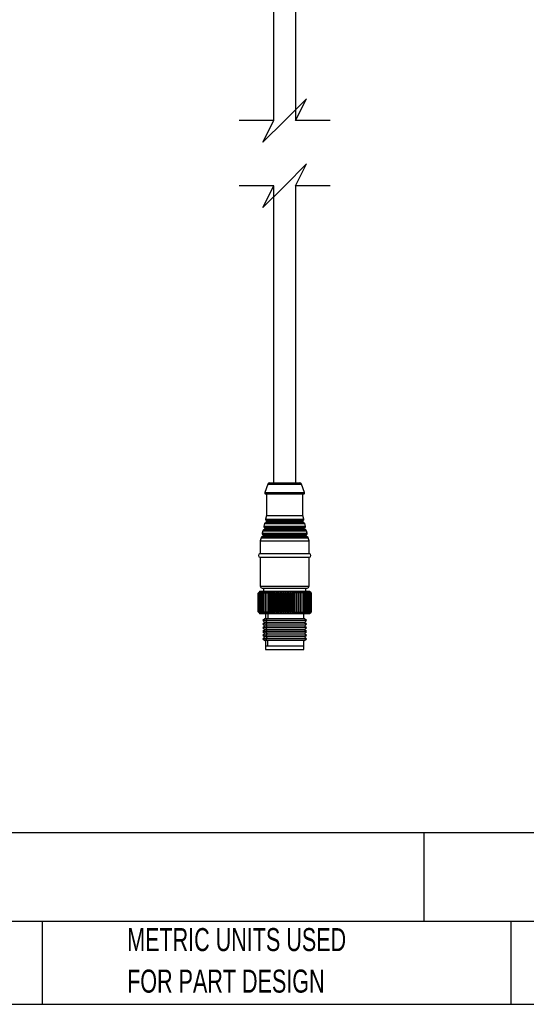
# Model space of a CAD drawing. Header units: millimetres. Extents: x 19 to 819, y 19 to 629.
# Tile 8 of 32: x 356 to 496, y 19 to 291. Entities that reach past the tile are written whole.
import ezdxf

# ---------------------------------------------------------------- set-up
doc = ezdxf.new("R2010")
doc.units = ezdxf.units.MM
doc.header["$LTSCALE"] = 3
doc.layers.add('DIMENSIONS', color=140, linetype='Continuous', lineweight=25)
doc.layers.add('TEXT', color=140, linetype='Continuous', lineweight=25)
doc.styles.add('SLDTEXTSTYLE0', font='TXT', dxfattribs={"width": 0.7})

msp = doc.modelspace()

# ---------------------------------------------------------------- linework, layer by layer
for p, q in [((425.906, 263.038), (425.906, 338.76)), ((431.906, 338.76), (431.906, 263.038)), ((425.906, 162.969), (425.906, 245.038)), ((431.906, 245.038), (431.906, 162.969)), ((424.284, 162.645), (423.425, 160.375)), ((423.425, 160.375), (434.386, 160.375)), ((424.284, 162.645), (433.528, 162.645)), ((424.751, 162.969), (433.06, 162.969)), ((434.386, 160.375), (433.528, 162.645)), ((423.706, 159.969), (434.106, 159.969)), ((423.906, 159.969), (423.906, 153.969)), ((433.906, 153.969), (433.906, 159.969)), ((423.906, 153.969), (423.654, 152.963)), ((423.654, 152.963), (434.157, 152.963)), ((423.755, 152.658), (434.057, 152.658)), ((433.911, 152.349), (423.901, 152.349)), ((423.906, 153.969), (433.906, 153.969)), ((434.157, 152.963), (433.906, 153.969)), ((422.862, 149.795), (422.684, 149.082)), ((422.862, 149.795), (434.949, 149.795)), ((434.717, 150.017), (423.094, 150.017)), ((423.347, 151.736), (423.169, 151.023)), ((423.169, 151.023), (434.642, 151.023)), ((423.27, 150.718), (434.542, 150.718)), ((423.347, 151.736), (434.464, 151.736)), ((434.396, 150.409), (423.416, 150.409)), ((434.232, 151.957), (423.58, 151.957)), ((434.642, 151.023), (434.464, 151.736)), ((435.127, 149.082), (434.949, 149.795)), ((422.377, 147.855), (422.156, 146.969)), ((422.156, 146.969), (422.156, 143.469)), ((422.156, 146.969), (435.656, 146.969)), ((422.377, 147.855), (435.434, 147.855)), ((435.202, 148.076), (422.609, 148.076)), ((422.684, 149.082), (435.127, 149.082)), ((422.785, 148.778), (435.027, 148.778)), ((434.881, 148.469), (422.931, 148.469)), ((435.656, 146.969), (435.434, 147.855)), ((435.656, 143.469), (435.656, 146.969)), ((422.156, 143.469), (435.656, 143.469)), ((422.156, 142.469), (435.656, 142.469)), ((422.156, 142.469), (422.156, 134.469)), ((435.656, 134.469), (435.656, 142.469)), ((422.156, 134.469), (435.656, 134.469)), ((422.656, 133.969), (435.156, 133.969)), ((423.056, 133.969), (423.056, 132.969)), ((434.756, 132.969), (434.756, 133.969)), ((421.841, 132.853), (421.558, 132.569)), ((421.565, 132.569), (421.558, 132.569)), ((421.558, 132.569), (421.558, 127.369)), ((421.565, 132.569), (421.93, 132.919)), ((421.565, 127.369), (421.565, 132.569)), ((421.93, 132.919), (421.605, 132.569)), ((421.628, 132.569), (421.605, 132.569)), ((421.605, 132.569), (421.605, 127.369)), ((421.628, 132.569), (422.01, 132.919)), ((421.628, 127.369), (421.628, 132.569)), ((422.01, 132.919), (421.711, 132.569)), ((421.749, 132.569), (421.711, 132.569)), ((421.711, 132.569), (421.711, 127.369)), ((421.749, 132.569), (422.146, 132.919)), ((421.749, 127.369), (421.749, 132.569)), ((421.956, 132.969), (421.841, 132.854)), ((422.146, 132.919), (421.875, 132.569)), ((421.928, 132.569), (421.875, 132.569)), ((421.875, 132.569), (421.875, 127.369)), ((421.928, 132.569), (422.336, 132.919)), ((421.928, 127.369), (421.928, 132.569)), ((422.765, 132.969), (421.956, 132.969)), ((422.336, 132.919), (422.095, 132.569)), ((422.163, 132.569), (422.095, 132.569)), ((422.095, 132.569), (422.095, 127.369)), ((422.163, 132.569), (422.58, 132.919)), ((422.163, 127.369), (422.163, 132.569)), ((422.58, 132.919), (422.371, 132.569)), ((422.411, 132.569), (422.371, 132.569)), ((422.371, 132.569), (422.371, 127.369)), ((422.765, 132.969), (422.411, 132.569)), ((422.453, 132.569), (422.411, 132.569)), ((422.411, 127.369), (422.411, 132.569)), ((422.453, 132.569), (422.874, 132.919)), ((422.453, 127.369), (422.453, 132.569)), ((422.874, 132.919), (422.698, 132.569)), ((422.794, 132.569), (422.698, 132.569)), ((422.698, 132.569), (422.698, 127.369)), ((435.856, 132.969), (422.765, 132.969)), ((422.794, 132.569), (423.216, 132.919)), ((422.794, 127.369), (422.794, 132.569)), ((423.216, 132.919), (423.076, 132.569)), ((423.185, 132.569), (423.076, 132.569)), ((423.076, 132.569), (423.076, 127.369)), ((423.185, 132.569), (423.605, 132.919)), ((423.185, 127.369), (423.185, 132.569)), ((423.605, 132.919), (423.501, 132.569)), ((423.621, 132.569), (423.501, 132.569)), ((423.501, 132.569), (423.501, 127.369)), ((423.621, 132.569), (424.036, 132.919)), ((423.621, 127.369), (423.621, 132.569)), ((424.036, 132.919), (423.969, 132.569)), ((424.1, 132.569), (423.969, 132.569)), ((423.969, 132.569), (423.969, 127.369)), ((424.1, 132.569), (424.506, 132.919)), ((424.1, 127.369), (424.1, 132.569)), ((424.506, 132.919), (424.477, 132.569)), ((424.618, 132.569), (424.477, 132.569)), ((424.477, 132.569), (424.477, 127.369)), ((424.618, 132.569), (425.012, 132.919)), ((424.618, 127.369), (424.618, 132.569)), ((425.012, 132.919), (425.021, 132.569)), ((425.012, 127.019), (425.012, 132.919)), ((425.171, 132.569), (425.021, 132.569)), ((425.021, 132.569), (425.021, 127.369)), ((425.171, 132.569), (425.549, 132.919)), ((425.171, 127.369), (425.171, 132.569)), ((425.549, 132.919), (425.596, 132.569)), ((425.549, 127.019), (425.549, 132.919)), ((425.753, 132.569), (425.596, 132.569)), ((425.596, 132.569), (425.596, 127.369)), ((425.753, 132.569), (426.113, 132.919)), ((425.753, 127.369), (425.753, 132.569)), ((426.113, 132.919), (426.198, 132.569)), ((426.113, 127.019), (426.113, 132.919)), ((426.361, 132.569), (426.198, 132.569)), ((426.198, 132.569), (426.198, 127.369)), ((426.361, 132.569), (426.7, 132.919)), ((426.361, 127.369), (426.361, 132.569)), ((426.7, 132.919), (426.821, 132.569)), ((426.7, 127.019), (426.7, 132.919)), ((426.989, 132.569), (426.821, 132.569)), ((426.821, 132.569), (426.821, 127.369)), ((426.989, 132.569), (427.304, 132.919)), ((426.989, 127.369), (426.989, 132.569)), ((427.304, 132.919), (427.461, 132.569)), ((427.304, 127.019), (427.304, 132.919)), ((427.633, 132.569), (427.461, 132.569)), ((427.461, 132.569), (427.461, 127.369)), ((427.633, 132.569), (427.922, 132.919)), ((427.633, 127.369), (427.633, 132.569)), ((427.922, 132.919), (428.113, 132.569)), ((427.922, 127.019), (427.922, 132.919)), ((428.287, 132.569), (428.113, 132.569)), ((428.113, 132.569), (428.113, 127.369)), ((428.287, 132.569), (428.547, 132.919)), ((428.287, 127.369), (428.287, 132.569)), ((428.547, 132.919), (428.771, 132.569)), ((428.547, 127.019), (428.547, 132.919)), ((428.771, 132.569), (428.771, 127.369)), ((428.946, 132.569), (428.771, 132.569)), ((428.946, 132.569), (429.175, 132.919)), ((428.946, 127.369), (428.946, 132.569)), ((429.175, 132.919), (429.43, 132.569)), ((429.175, 127.019), (429.175, 132.919)), ((429.605, 132.569), (429.43, 132.569)), ((429.43, 132.569), (429.43, 127.369)), ((429.605, 132.569), (429.801, 132.919)), ((429.605, 127.369), (429.605, 132.569)), ((429.801, 132.919), (430.085, 132.569)), ((429.801, 127.019), (429.801, 132.919)), ((430.258, 132.569), (430.085, 132.569)), ((430.085, 132.569), (430.085, 127.369)), ((430.258, 132.569), (430.42, 132.919)), ((430.258, 127.369), (430.258, 132.569)), ((430.42, 132.919), (430.731, 132.569)), ((430.42, 127.019), (430.42, 132.919)), ((430.9, 132.569), (430.731, 132.569)), ((430.731, 132.569), (430.731, 127.369)), ((430.9, 132.569), (431.026, 132.919)), ((430.9, 127.369), (430.9, 132.569)), ((431.026, 132.919), (431.362, 132.569)), ((431.026, 127.019), (431.026, 132.919)), ((431.526, 132.569), (431.362, 132.569)), ((431.362, 132.569), (431.362, 127.369)), ((431.526, 132.569), (431.616, 132.919)), ((431.526, 127.369), (431.526, 132.569)), ((431.616, 132.919), (431.973, 132.569)), ((431.616, 127.019), (431.616, 132.919)), ((432.131, 132.569), (431.973, 132.569)), ((431.973, 132.569), (431.973, 127.369)), ((432.131, 132.569), (432.183, 132.919)), ((432.131, 127.369), (432.131, 132.569)), ((432.183, 132.919), (432.559, 132.569)), ((432.183, 127.019), (432.183, 132.919)), ((432.71, 132.569), (432.559, 132.569)), ((432.559, 132.569), (432.559, 127.369)), ((432.71, 132.569), (432.725, 132.919)), ((432.71, 127.369), (432.71, 132.569)), ((432.725, 132.919), (433.116, 132.569)), ((432.725, 127.019), (432.725, 132.919)), ((433.259, 132.569), (433.116, 132.569)), ((433.116, 132.569), (433.116, 127.369)), ((433.235, 132.919), (433.639, 132.569)), ((433.259, 132.569), (433.235, 132.919)), ((433.259, 127.369), (433.259, 132.569)), ((433.772, 132.569), (433.639, 132.569)), ((433.639, 132.569), (433.639, 127.369)), ((433.711, 132.919), (434.124, 132.569)), ((433.772, 132.569), (433.711, 132.919)), ((433.772, 127.369), (433.772, 132.569)), ((434.246, 132.569), (434.124, 132.569)), ((434.124, 132.569), (434.124, 127.369)), ((434.148, 132.919), (434.567, 132.569)), ((434.246, 132.569), (434.148, 132.919)), ((434.246, 127.369), (434.246, 132.569)), ((434.542, 132.919), (434.965, 132.569)), ((434.677, 132.569), (434.542, 132.919)), ((434.677, 132.569), (434.567, 132.569)), ((434.567, 132.569), (434.567, 127.369)), ((434.677, 127.369), (434.677, 132.569)), ((434.892, 132.919), (435.313, 132.569)), ((435.062, 132.569), (434.892, 132.919)), ((435.062, 132.569), (434.965, 132.569)), ((434.965, 132.569), (434.965, 127.369)), ((435.062, 127.369), (435.062, 132.569)), ((435.193, 132.919), (435.61, 132.569)), ((435.397, 132.569), (435.193, 132.919)), ((435.397, 132.569), (435.313, 132.569)), ((435.313, 132.569), (435.313, 127.369)), ((435.397, 127.369), (435.397, 132.569)), ((435.443, 132.919), (435.853, 132.569)), ((435.68, 132.569), (435.443, 132.919)), ((435.68, 132.569), (435.61, 132.569)), ((435.61, 132.569), (435.61, 127.369)), ((435.641, 132.919), (436.04, 132.569)), ((435.908, 132.569), (435.641, 132.919)), ((435.68, 127.369), (435.68, 132.569)), ((435.785, 132.919), (436.17, 132.569)), ((436.08, 132.569), (435.785, 132.919)), ((435.908, 132.569), (435.853, 132.569)), ((435.853, 132.569), (435.853, 127.369)), ((435.971, 132.854), (435.856, 132.969)), ((435.873, 132.919), (436.241, 132.569)), ((436.195, 132.569), (435.873, 132.919)), ((435.906, 132.919), (436.253, 132.569)), ((436.25, 132.569), (435.906, 132.919)), ((435.908, 127.369), (435.908, 132.569)), ((436.08, 132.569), (436.04, 132.569)), ((436.04, 132.569), (436.04, 127.369)), ((436.08, 127.369), (436.08, 132.569)), ((436.195, 132.569), (436.17, 132.569)), ((436.17, 132.569), (436.17, 127.369)), ((436.195, 127.369), (436.195, 132.569)), ((436.25, 132.569), (436.241, 132.569)), ((436.241, 132.569), (436.241, 127.369)), ((436.25, 127.369), (436.25, 132.569)), ((436.253, 132.569), (436.253, 127.369)), ((421.558, 127.369), (421.841, 127.084)), ((421.558, 127.369), (421.565, 127.369)), ((421.93, 127.019), (421.565, 127.369)), ((421.605, 127.369), (421.93, 127.019)), ((421.605, 127.369), (421.628, 127.369)), ((422.01, 127.019), (421.628, 127.369)), ((421.711, 127.369), (422.01, 127.019)), ((421.711, 127.369), (421.749, 127.369)), ((422.146, 127.019), (421.749, 127.369)), ((421.841, 127.084), (421.956, 126.969)), ((421.875, 127.369), (422.146, 127.019)), ((421.875, 127.369), (421.928, 127.369)), ((422.336, 127.019), (421.928, 127.369)), ((421.956, 126.969), (422.765, 126.969)), ((422.095, 127.369), (422.336, 127.019)), ((422.095, 127.369), (422.163, 127.369)), ((422.58, 127.019), (422.163, 127.369)), ((422.371, 127.369), (422.411, 127.369)), ((422.371, 127.369), (422.58, 127.019)), ((422.411, 127.369), (422.765, 126.969)), ((422.411, 127.369), (422.453, 127.369)), ((422.874, 127.019), (422.453, 127.369)), ((422.698, 127.369), (422.874, 127.019)), ((422.698, 127.369), (422.794, 127.369)), ((422.765, 126.969), (435.856, 126.969)), ((423.216, 127.019), (422.794, 127.369)), ((423.406, 125.469), (422.906, 124.969)), ((423.076, 127.369), (423.216, 127.019)), ((423.076, 127.369), (423.185, 127.369)), ((423.605, 127.019), (423.185, 127.369)), ((424.046, 125.469), (423.406, 125.469)), ((423.501, 127.369), (423.605, 127.019)), ((423.501, 127.369), (423.621, 127.369)), ((424.046, 125.469), (423.604, 124.969)), ((424.036, 127.019), (423.621, 127.369)), ((423.656, 126.969), (423.656, 125.469)), ((423.969, 127.369), (424.036, 127.019)), ((423.969, 127.369), (424.1, 127.369)), ((434.406, 125.469), (424.046, 125.469)), ((424.506, 127.019), (424.1, 127.369)), ((424.267, 126.969), (424.267, 125.469)), ((424.477, 127.369), (424.506, 127.019)), ((424.477, 127.369), (424.618, 127.369)), ((425.012, 127.019), (424.618, 127.369)), ((425.021, 127.369), (425.012, 127.019)), ((425.021, 127.369), (425.171, 127.369)), ((425.549, 127.019), (425.171, 127.369)), ((425.596, 127.369), (425.549, 127.019)), ((425.596, 127.369), (425.753, 127.369)), ((426.113, 127.019), (425.753, 127.369)), ((426.198, 127.369), (426.113, 127.019)), ((426.198, 127.369), (426.361, 127.369)), ((426.7, 127.019), (426.361, 127.369)), ((426.821, 127.369), (426.7, 127.019)), ((426.821, 127.369), (426.989, 127.369)), ((427.304, 127.019), (426.989, 127.369)), ((427.461, 127.369), (427.304, 127.019)), ((427.461, 127.369), (427.633, 127.369)), ((427.922, 127.019), (427.633, 127.369)), ((428.113, 127.369), (427.922, 127.019)), ((428.113, 127.369), (428.287, 127.369)), ((428.547, 127.019), (428.287, 127.369)), ((428.771, 127.369), (428.547, 127.019)), ((428.771, 127.369), (428.946, 127.369)), ((429.175, 127.019), (428.946, 127.369)), ((429.43, 127.369), (429.175, 127.019)), ((429.43, 127.369), (429.605, 127.369)), ((429.801, 127.019), (429.605, 127.369)), ((430.085, 127.369), (429.801, 127.019)), ((430.085, 127.369), (430.258, 127.369)), ((430.42, 127.019), (430.258, 127.369)), ((430.731, 127.369), (430.42, 127.019)), ((430.731, 127.369), (430.9, 127.369)), ((431.026, 127.019), (430.9, 127.369)), ((431.362, 127.369), (431.026, 127.019)), ((431.362, 127.369), (431.526, 127.369)), ((431.616, 127.019), (431.526, 127.369)), ((431.973, 127.369), (431.616, 127.019)), ((431.973, 127.369), (432.131, 127.369)), ((432.183, 127.019), (432.131, 127.369)), ((432.559, 127.369), (432.183, 127.019)), ((432.559, 127.369), (432.71, 127.369)), ((432.725, 127.019), (432.71, 127.369)), ((433.116, 127.369), (432.725, 127.019)), ((433.116, 127.369), (433.259, 127.369)), ((433.235, 127.019), (433.259, 127.369)), ((433.639, 127.369), (433.235, 127.019)), ((433.639, 127.369), (433.772, 127.369)), ((433.711, 127.019), (433.772, 127.369)), ((434.124, 127.369), (433.711, 127.019)), ((434.124, 127.369), (434.246, 127.369)), ((434.148, 127.019), (434.246, 127.369)), ((434.567, 127.369), (434.148, 127.019)), ((434.156, 125.469), (434.156, 126.969)), ((434.906, 124.969), (434.406, 125.469)), ((434.542, 127.019), (434.677, 127.369)), ((434.965, 127.369), (434.542, 127.019)), ((434.567, 127.369), (434.677, 127.369)), ((434.892, 127.019), (435.062, 127.369)), ((435.313, 127.369), (434.892, 127.019)), ((434.965, 127.369), (435.062, 127.369)), ((435.193, 127.019), (435.397, 127.369)), ((435.61, 127.369), (435.193, 127.019)), ((435.313, 127.369), (435.397, 127.369)), ((435.443, 127.019), (435.68, 127.369)), ((435.853, 127.369), (435.443, 127.019)), ((435.61, 127.369), (435.68, 127.369)), ((435.641, 127.019), (435.908, 127.369)), ((436.04, 127.369), (435.641, 127.019)), ((435.785, 127.019), (436.08, 127.369)), ((436.17, 127.369), (435.785, 127.019)), ((435.853, 127.369), (435.908, 127.369)), ((435.856, 126.969), (435.971, 127.084)), ((435.873, 127.019), (436.195, 127.369)), ((436.241, 127.369), (435.873, 127.019)), ((435.906, 127.019), (436.25, 127.369)), ((436.253, 127.369), (435.906, 127.019)), ((436.04, 127.369), (436.08, 127.369)), ((436.17, 127.369), (436.195, 127.369)), ((436.241, 127.369), (436.25, 127.369)), ((422.906, 124.969), (423.406, 124.469)), ((423.604, 124.969), (422.906, 124.969)), ((423.406, 124.469), (422.906, 123.969)), ((422.906, 123.969), (423.406, 123.469)), ((423.604, 123.969), (422.906, 123.969)), ((423.406, 123.469), (422.906, 122.969)), ((422.906, 122.969), (423.406, 122.469)), ((423.604, 122.969), (422.906, 122.969)), ((423.406, 122.469), (422.906, 121.969)), ((424.046, 124.469), (423.406, 124.469)), ((424.046, 123.469), (423.406, 123.469)), ((424.046, 122.469), (423.406, 122.469)), ((434.906, 124.969), (423.604, 124.969)), ((423.604, 124.969), (424.046, 124.469)), ((424.046, 124.469), (423.604, 123.969)), ((423.604, 123.969), (424.046, 123.469)), ((434.906, 123.969), (423.604, 123.969)), ((424.046, 123.469), (423.604, 122.969)), ((423.604, 122.969), (424.046, 122.469)), ((434.906, 122.969), (423.604, 122.969)), ((424.046, 122.469), (423.604, 121.969)), ((434.406, 124.469), (424.046, 124.469)), ((434.406, 123.469), (424.046, 123.469)), ((434.406, 122.469), (424.046, 122.469)), ((434.406, 124.469), (434.906, 124.969)), ((434.906, 123.969), (434.406, 124.469)), ((434.406, 123.469), (434.906, 123.969)), ((434.906, 122.969), (434.406, 123.469)), ((434.406, 122.469), (434.906, 122.969)), ((434.906, 121.969), (434.406, 122.469)), ((422.906, 121.969), (423.406, 121.469)), ((423.604, 121.969), (422.906, 121.969)), ((423.406, 121.469), (422.906, 120.969)), ((422.906, 120.969), (423.406, 120.469)), ((423.604, 120.969), (422.906, 120.969)), ((423.406, 120.469), (422.906, 119.969)), ((422.906, 119.969), (423.406, 119.469)), ((423.604, 119.969), (422.906, 119.969)), ((424.046, 121.469), (423.406, 121.469)), ((424.046, 120.469), (423.406, 120.469)), ((434.906, 121.969), (423.604, 121.969)), ((423.604, 121.969), (424.046, 121.469)), ((424.046, 121.469), (423.604, 120.969)), ((423.604, 120.969), (424.046, 120.469)), ((434.906, 120.969), (423.604, 120.969)), ((424.046, 120.469), (423.604, 119.969)), ((423.604, 119.969), (424.046, 119.469)), ((434.906, 119.969), (423.604, 119.969)), ((434.406, 121.469), (424.046, 121.469)), ((434.406, 120.469), (424.046, 120.469)), ((434.406, 121.469), (434.906, 121.969)), ((434.906, 120.969), (434.406, 121.469)), ((434.406, 120.469), (434.906, 120.969)), ((434.906, 119.969), (434.406, 120.469)), ((434.406, 119.469), (434.906, 119.969)), ((424.046, 119.469), (423.406, 119.469)), ((423.656, 119.469), (423.656, 117.969)), ((423.656, 117.969), (424.267, 117.969)), ((423.656, 117.969), (423.656, 116.969)), ((423.656, 117.969), (434.156, 117.969)), ((423.656, 116.969), (434.156, 116.969)), ((434.406, 119.469), (424.046, 119.469)), ((424.267, 117.969), (424.267, 119.469)), ((424.267, 117.969), (434.156, 117.969)), ((434.156, 117.969), (434.156, 119.469)), ((434.156, 116.969), (434.156, 117.969))]:
    msp.add_line(p, q)
for centre, radius, start, end in [((423.706, 160.269), 0.3, 159.29365, 269.99741), ((424.751, 162.469), 0.5, 90.00113, 159.29032), ((433.06, 162.469), 0.5, 20.70968, 89.99887), ((434.106, 160.269), 0.3, 270.00259, 20.70635), ((423.501, 152.349), 0.4, 281.33879, 0.00089), ((423.945, 152.89), 0.3, 165.96293, 230.5877), ((423.501, 152.349), 0.4, 0.0005, 50.58638), ((434.311, 152.349), 0.4, 129.41362, 179.9995), ((434.311, 152.349), 0.4, 179.99911, 258.66121), ((433.866, 152.89), 0.3, 309.41262, 14.03612), ((423.153, 149.723), 0.3, 101.33664, 165.96511), ((423.016, 150.409), 0.4, 281.34257, 359.99923), ((423.46, 150.95), 0.3, 165.9641, 230.58653), ((423.016, 150.409), 0.4, 0.0005, 50.58638), ((423.639, 151.663), 0.3, 101.34225, 165.96335), ((434.173, 151.663), 0.3, 14.03665, 78.65775), ((434.796, 150.409), 0.4, 129.41362, 179.9995), ((434.796, 150.409), 0.4, 180.00077, 258.65743), ((434.351, 150.95), 0.3, 309.41347, 14.0359), ((434.658, 149.723), 0.3, 14.03404, 78.66421), ((422.668, 147.782), 0.3, 101.34225, 165.96335), ((422.531, 148.469), 0.4, 281.34294, 359.99706), ((422.975, 149.009), 0.3, 165.96307, 230.58589), ((422.531, 148.469), 0.4, 359.99943, 50.58745), ((435.281, 148.469), 0.4, 129.41255, 180.00057), ((435.281, 148.469), 0.4, 180.00294, 258.65706), ((434.836, 149.009), 0.3, 309.41411, 14.03693), ((435.143, 147.782), 0.3, 14.03665, 78.65775), ((422.156, 142.969), 0.5, 90.00021, 269.99979), ((435.656, 142.969), 0.5, 270.00021, 89.99979), ((422.656, 134.469), 0.5, 180.00116, 269.9997), ((435.156, 134.469), 0.5, 270.0003, 359.99884)]:
    msp.add_arc(centre, radius, start, end)
at = {"layer": 'DIMENSIONS', "color": 140}
for p, q in [((434.906, 269.038), (428.906, 263.038)), ((431.906, 263.038), (434.906, 269.038)), ((425.906, 263.038), (416.381, 263.038)), ((428.906, 263.038), (422.906, 257.038)), ((422.906, 257.038), (425.906, 263.038)), ((441.431, 263.038), (431.906, 263.038)), ((434.906, 251.038), (428.906, 245.038)), ((431.906, 245.038), (434.906, 251.038)), ((425.906, 245.038), (416.381, 245.038)), ((428.906, 245.038), (422.906, 239.038)), ((422.906, 239.038), (425.906, 245.038)), ((441.431, 245.038), (431.906, 245.038))]:
    msp.add_line(p, q, dxfattribs=at)
at = {"layer": 'TEXT'}
for p, q in [((819.15, 66.378), (19.05, 66.378)), ((467.277, 66.378), (467.277, 41.91)), ((819.15, 41.91), (19.05, 41.91)), ((361.939, 41.91), (361.939, 19.05)), ((491.341, 41.91), (491.341, 19.05)), ((19.05, 19.05), (819.15, 19.05))]:
    msp.add_line(p, q, dxfattribs=at)

# ---------------------------------------------------------------- texts
at = {"layer": 'TEXT', "attachment_point": 1, "style": 'SLDTEXTSTYLE0'}
for s, insert, char_height in [('IDEM Z-RANGE SAFETY SWITCH, CABLE-PULL INTERLOCK, 125M MAXIMUM PULL CABLE LENGTH, EMERGENCY STOP, LEFT HAND HEAD, (2) OSSD SAFETY', (23.897, 59.836), 3.96875), ('METRIC UNITS USED', (385.435, 40.092), 6.35), ('FOR PART DESIGN', (385.435, 28.625), 6.35)]:
    msp.add_mtext(s, dxfattribs=dict(at, insert=insert, char_height=char_height))

doc.saveas('drawing.dxf')
